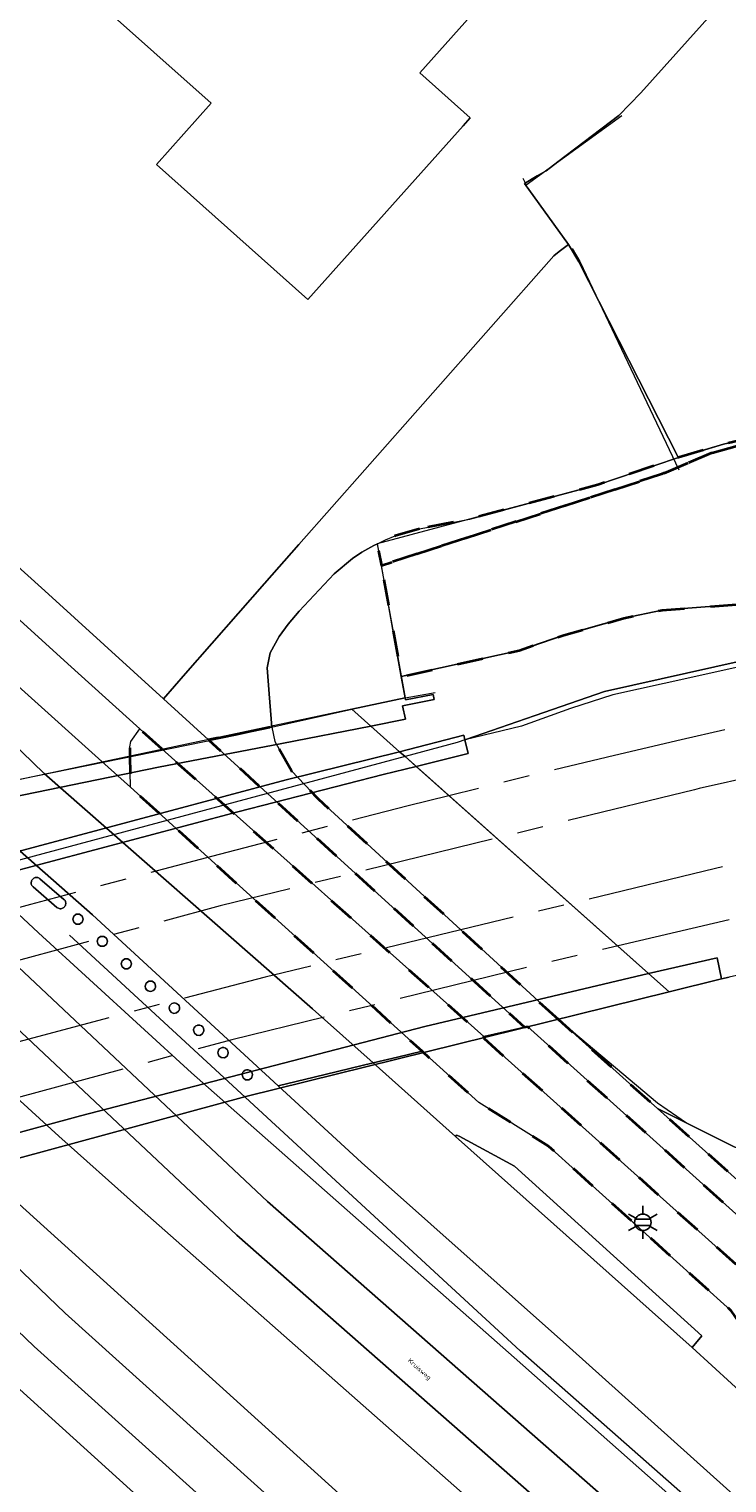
# Model space of a CAD drawing. Extents: x 105780 to 185197, y 477999 to 525027.
# Tile 161 of 256: x 108880 to 108934, y 478803 to 478915. Entities that reach past the tile are written whole.
import ezdxf
from ezdxf.enums import TextEntityAlignment as Align

# ---------------------------------------------------------------- set-up
doc = ezdxf.new("R2010")
doc.units = 0
doc.linetypes.add('AM-AS', pattern=[16, 10, -2, 2, -2])
doc.linetypes.add('XX-HIDDEN', pattern=[4, 2, -2])
for name, color, linetype, lineweight in [('B-GV-GR-GRAS_GAZON-G', 252, 'Continuous', 13), ('B-GV-GR-MATERIAALGRENS-G', 252, 'XX-HIDDEN', 35), ('B-RO-IE-MEUBILAIR_WEGMEUBILAIR-S', 252, 'Continuous', 25), ('B-RO-IE-TERREINAFSCHEIDING_KUNSTMATIG_HEKWERK-G', 252, 'IE-TERREINAFSCHEIDING-KUNSTMATIG', 18), ('B-RO-IE-TERREINAFSCHEIDING_KUNSTMATIG_SCHUTTING-G', 252, 'IE-TERREINAFSCHEIDING-KUNSTMATIG-DICHT', 18), ('B-WE-AM-AS_SPOOR-G', 252, 'AM-AS', 18), ('B-WE-KW-KUNSTWERK-GV', 170, 'Continuous', 18), ('B-XX-KG-KADASTRAAL_BEBOUWING-G', 252, 'Continuous', 20), ('B1-WE-GW-TALUD_KRUIN-G', 252, 'Continuous', 25), ('B1-WE-KW-KUNSTWERK_GELUIDSWERING_SCHERM-G', 170, 'Continuous', 18), ('B1-WE-KW-KUNSTWERK_PIJLER-GV', 252, 'Continuous', 18), ('B1-WE-OG-TERREIN_ERF-GV', 252, 'Continuous', 18), ('B1-WE-OG-TOPOGRAFIE-T18', 10, 'Continuous', 18), ('B1-WE-OG-WEG-GV', 7, 'Continuous', 18), ('B1-WE-VH-ONVERHARD-GV', 252, 'Continuous', 18), ('B1-WE-VH-VERHARDING_ASFALT-GV', 252, 'Continuous', 18), ('B1-WE-VH-VERHARDING_BETONSTRAATSTEEN-GV', 252, 'Continuous', 18), ('B1-WE-VH-VERHARDING_GESLOTEN-GV', 252, 'Continuous', 18), ('B1-WE-VH-VERHARDING_HALFVERHARDING-GV', 252, 'Continuous', 18), ('B1-WE-VH-VERHARDING_OPEN-GV', 252, 'Continuous', 18), ('B1-WE-VH-VERHARDING_TEGEL-GV', 252, 'Continuous', 18)]:
    doc.layers.add(name, color=color, linetype=linetype, lineweight=lineweight)
doc.styles.add('NLCS-ISO', font='NLCS-ISO.ttf')
doc.styles.add('NLCS-ISO-M200-T18', font='NLCS-ISO.ttf', dxfattribs={"height": 0.36})
doc.linetypes.add('IE-TERREINAFSCHEIDING-KUNSTMATIG', pattern='A,4,[82,NLCS.SHX,S=0.75,R=90,X=0,Y=0],4,-2', length=10)
doc.linetypes.add('IE-TERREINAFSCHEIDING-KUNSTMATIG-DICHT', pattern='A,8,-1,[82,NLCS.SHX,S=0.75,R=90,X=0,Y=0],-1', length=10)

# ---------------------------------------------------------------- blocks, each defined once
blk = doc.blocks.new('B-SIE-WEG_LICHTMAST-SO')
at = {"ltscale": 0.1}
for p, q in [((0, 1.27), (0, 2.53)), ((-1.1, 0.63), (-2.19, 1.27)), ((1.1, 0.63), (2.19, 1.27)), ((-1.1, -0.63), (-2.19, -1.27)), ((0, -1.27), (0, -2.53)), ((1.1, -0.63), (2.19, -1.27))]:
    blk.add_line(p, q, dxfattribs=at)
at = {"flags": 128}
for points in [[(-1.16, 0.5), (1.16, 0.5)], [(-1.16, -0.5), (1.16, -0.5)]]:
    blk.add_lwpolyline(points, dxfattribs=at)
at = {"ltscale": 0.1}
blk.add_circle((0, 0), 1.27, dxfattribs=at)
at = {"style": 'NLCS-ISO'}
blk.add_attdef('TYPE', text='', height=1.8, dxfattribs=at).set_placement((0, 2.53), align=Align.BOTTOM_CENTER)

msp = doc.modelspace()

# ---------------------------------------------------------------- linework, layer by layer
at = {"layer": 'B-GV-GR-GRAS_GAZON-G', "flags": 128}
for points in [[(108933.827, 478842.371), (108933.241, 478842.226), (108929.218, 478841.23), (108927.644, 478842.634), (108909.779, 478858.561), (108908.932, 478859.316), (108908.512, 478859.691), (108906.311, 478861.653), (108904.833, 478862.971), (108908.935, 478863.841), (108908.646, 478865.459), (108907.119, 478874.005), (108906.806, 478875.671), (108906.529, 478875.538), (108905.61, 478875.024), (108904.901, 478874.548), (108903.492, 478873.353), (108900.809, 478870.486), (108899.951, 478869.506), (108899.258, 478868.547), (108898.575, 478867.286), (108898.342, 478866.131), (108898.496, 478864.137), (108898.692, 478861.587), (108898.921, 478860.464), (108900.209, 478858.212), (108902.259, 478856.06), (108920.745, 478839.072), (108926.185, 478834.193), (108928.331, 478832.267), (108934.227, 478829.325)], [(108936.599, 478871.177), (108928.7, 478870.568), (108925.747, 478869.953), (108921.14, 478868.64), (108917.705, 478867.482), (108908.646, 478865.459), (108908.935, 478863.841), (108908.964, 478863.689), (108911.099, 478864.094), (108911.165, 478863.711), (108908.746, 478863.228), (108908.961, 478862.191), (108906.311, 478861.653), (108908.512, 478859.691), (108913.446, 478860.952), (108913.529, 478860.597), (108924.26, 478864.313), (108964.689, 478873.355)]]:
    msp.add_lwpolyline(points, dxfattribs=at)
at = {"layer": 'B-GV-GR-MATERIAALGRENS-G', "flags": 128}
for points in [[(108910.049, 478876.833), (108908.181, 478876.273), (108907.436, 478875.976), (108906.822, 478875.679), (108906.806, 478875.671), (108907.119, 478874.005), (108928.649, 478881.015), (108932.446, 478882.641), (108940.12, 478884.822), (108986.783, 478892.775), (109029.809, 478899.84), (109053.946, 478903.425), (109087.131, 478907.602), (109112.803, 478911.431), (109129.455, 478913.246), (109131.426, 478913.009), (109131.301, 478913.636), (109125.262, 478913.769), (109048.884, 478903.456), (108993.752, 478894.642), (108959.808, 478888.962), (108950.177, 478887.154), (108933.391, 478883.331), (108929.932, 478882.291), (108929.782, 478882.246), (108923.746, 478880.209), (108913.901, 478877.574), (108913.897, 478877.573)], [(109134.269, 478898.626), (109131.426, 478913.009), (109129.455, 478913.246), (109112.803, 478911.431), (109087.131, 478907.602), (109053.946, 478903.425), (109029.809, 478899.84), (108986.783, 478892.775), (108940.12, 478884.822), (108932.446, 478882.641), (108928.649, 478881.015), (108907.119, 478874.005), (108908.646, 478865.459), (108917.705, 478867.482), (108921.14, 478868.64), (108925.747, 478869.953), (108928.7, 478870.568), (108936.599, 478871.177), (108957.57, 478874.925), (108980.755, 478879.735), (108998.925, 478882.499), (109004.887, 478883.174), (109007.274, 478883.592), (109007.791, 478883.736), (109008.043, 478883.864), (109008.227, 478884.014), (109008.377, 478884.24), (109008.65, 478884.589), (109008.872, 478884.706), (109009.351, 478884.811), (109011.236, 478885.17), (109012.067, 478885.336), (109012.555, 478885.352), (109012.905, 478885.354), (109013.506, 478884.901), (109014.039, 478884.584), (109015.348, 478884.841), (109015.988, 478885.046), (109063.273, 478892.101), (109100.134, 478897.078), (109126.731, 478900.421), (109131.998, 478900.871), (109132.832, 478900.429)], [(108920.745, 478839.072), (108902.259, 478856.06), (108900.209, 478858.212), (108898.921, 478860.464), (108898.692, 478861.587), (108893.842, 478860.597), (108918.115, 478838.517), (108918.332, 478838.568), (108934.358, 478824.159), (108935.696, 478825.661), (108928.331, 478832.267), (108926.185, 478834.193)]]:
    msp.add_lwpolyline(points, close=True, dxfattribs=at)
for points in [[(108890.265, 478859.875), (108888.545, 478861.438), (108887.871, 478860.467), (108887.779, 478860.056), (108887.79, 478859.375), (108887.828, 478856.964), (108910.248, 478836.665), (108914.599, 478832.726), (108919.954, 478829.376), (108933.946, 478816.772), (108934.554, 478815.873), (108936.539, 478812.936), (108941.091, 478808.845), (108947.59, 478802.995), (108954.245, 478797.005), (108956.413, 478795.051), (108958.121, 478793.511), (108961.413, 478790.544), (108980.467, 478773.435)], [(108987.959, 478770.886), (108988.833, 478770.108), (108989.364, 478770.581), (108987.012, 478772.711), (108985.143, 478774.403), (108964.58, 478793.025), (108961.524, 478795.793), (108960.997, 478796.27), (108959.035, 478798.04), (108957.006, 478799.87), (108943.813, 478811.773), (108938.024, 478816.996), (108936.967, 478817.945), (108914.879, 478837.76), (108914.999, 478837.788), (108890.265, 478859.875)]]:
    msp.add_lwpolyline(points, dxfattribs=at)
at = {"layer": 'B-RO-IE-TERREINAFSCHEIDING_KUNSTMATIG_HEKWERK-G', "flags": 128}
for points in [[(109134.269, 478898.626), (109131.301, 478913.636), (109125.262, 478913.769), (109048.884, 478903.456), (108993.752, 478894.642), (108959.808, 478888.962), (108950.177, 478887.154), (108933.391, 478883.331), (108929.782, 478882.246), (108923.746, 478880.209), (108906.805, 478875.675), (108908.935, 478863.841)], [(108917.98, 478903.78), (108918.24, 478903.25), (108925.6, 478908.6)], [(108921.78, 478898.38), (108922.37, 478897.37), (108929.959, 478881.362)], [(108920.745, 478839.072), (108928.322, 478832.708), (108930.552, 478831.159), (108934.227, 478829.325), (108936.804, 478828.511), (108940.272, 478828.456), (108944.738, 478828.943), (108952.187, 478830.219), (109000.66, 478840.393), (109023.173, 478844.495), (109042.948, 478847.812)], [(109123.855, 478628.282), (109077.5, 478670.35), (109018.48, 478723.73), (108957.15, 478778.96), (108917.78, 478813.64), (108883.15, 478845.6)]]:
    msp.add_lwpolyline(points, dxfattribs=at)
at = {"layer": 'B-RO-IE-TERREINAFSCHEIDING_KUNSTMATIG_SCHUTTING-G', "flags": 128}
for points in [[(108904.833, 478862.971), (108908.935, 478863.841)], [(108908.746, 478863.228), (108911.165, 478863.711), (108911.099, 478864.094)], [(108908.935, 478863.841), (108911.237, 478864.243)], [(108896.028, 478860.99), (108904.833, 478862.971)], [(108908.961, 478862.191), (108906.311, 478861.653)], [(108906.311, 478861.653), (108899.461, 478860.316), (108889.988, 478858.512), (108879.64, 478856.365), (108856.477, 478851.568), (108839.789, 478847.967), (108824.284, 478844.531), (108819, 478843.342)], [(108827.778, 478846.564), (108866.5, 478854.96), (108896.028, 478860.99)], [(108909.779, 478858.561), (108913.775, 478859.54)], [(108826.698, 478836.149), (108838.442, 478839.384), (108851.328, 478842.911), (108865.412, 478846.799), (108877.758, 478850.212), (108896.083, 478855.06), (108907.266, 478857.931), (108909.779, 478858.561)], [(108927.644, 478842.634), (108932.928, 478843.84)], [(108927.644, 478842.634), (108910.451, 478838.565), (108884.004, 478831.704), (108865.038, 478826.561), (108849.186, 478822.257), (108843.325, 478820.612)], [(108933.241, 478842.226), (108929.218, 478841.23)], [(108844.922, 478819.12), (108896.699, 478833.181), (108929.218, 478841.23)]]:
    msp.add_lwpolyline(points, dxfattribs=at)
at = {"layer": 'B-WE-AM-AS_SPOOR-G', "flags": 128}
for points in [[(109138.655, 478894.828), (109126.273, 478893.445), (109094.049, 478889.493), (109076.004, 478887.12), (109057.978, 478884.61), (109039.977, 478881.933), (109024.57, 478879.483), (109006.033, 478876.314), (108995.205, 478874.344), (108973.595, 478870.15), (108962.816, 478867.925), (108941.312, 478863.223), (108930.146, 478860.597)], [(109142.246, 478891.205), (109126.711, 478889.47), (109110.616, 478887.54), (109081.614, 478883.835), (109063.618, 478881.372), (109048.21, 478879.136), (109032.823, 478876.765), (109017.46, 478874.241), (108995.918, 478870.409), (108985.144, 478868.361), (108974.386, 478866.229), (108952.923, 478861.712), (108931.532, 478856.859), (108931.168, 478856.772)], [(109154.503, 478885.473), (109116.264, 478881.154), (109080.393, 478876.603), (109042.716, 478871.302), (109004.46, 478865.194), (108977.051, 478860.081), (108950.219, 478854.626), (108932.793, 478850.709)], [(108930.146, 478860.597), (108925.015, 478859.391), (108919.884, 478858.184), (108916.095, 478857.246), (108912.307, 478856.307), (108909.184, 478855.534), (108894.656, 478851.799), (108880.16, 478847.945), (108841.689, 478837.385)], [(108931.17, 478856.772), (108894.729, 478847.839), (108871.39, 478841.536), (108849.306, 478835.468), (108819.52, 478827.116)], [(108932.793, 478850.709), (108898.179, 478842.368), (108887.776, 478839.66), (108876.844, 478836.745), (108869.655, 478834.643), (108826.469, 478822.82), (108821.156, 478821.335)], [(108933.846, 478846.776), (108919.633, 478843.43), (108895.62, 478837.556), (108852.897, 478826.008), (108845.421, 478823.892)]]:
    msp.add_lwpolyline(points, dxfattribs=at)
at = {"layer": 'B-WE-KW-KUNSTWERK-GV', "flags": 128}
msp.add_lwpolyline([(108904.833, 478862.971), (108817.765, 478844.496), (108818.171, 478844.117), (108825.33, 478837.427), (108825.796, 478836.992), (108844.922, 478819.12), (108896.699, 478833.181), (108929.218, 478841.23), (108927.644, 478842.634), (108908.932, 478859.316), (108908.512, 478859.691), (108906.311, 478861.653)], close=True, dxfattribs=at)
at = {"layer": 'B-XX-KG-KADASTRAAL_BEBOUWING-G', "flags": 128}
msp.add_lwpolyline([(108867.3, 478931.858), (108847.301, 478909.441), (108847.188, 478909.314), (108852.277, 478904.774), (108859.362, 478898.452), (108860.039, 478897.848), (108865.884, 478892.634), (108876.255, 478904.259), (108870.542, 478909.357), (108873.772, 478912.978), (108881.046, 478921.13), (108894.047, 478909.53), (108889.84, 478904.814), (108901.468, 478894.439), (108913.395, 478907.807), (108913.935, 478908.413), (108910.066, 478911.866), (108923.896, 478927.367)], dxfattribs=at)
at = {"layer": 'B1-WE-GW-TALUD_KRUIN-G', "flags": 128}
msp.add_lwpolyline([(108908.646, 478865.459), (108917.705, 478867.482), (108921.14, 478868.64), (108925.747, 478869.953), (108928.7, 478870.568), (108936.599, 478871.177)], dxfattribs=at)
at = {"layer": 'B1-WE-KW-KUNSTWERK_GELUIDSWERING_SCHERM-G', "flags": 128}
for points in [[(109010.682, 478882.016), (108985.315, 478877.835), (108964.689, 478873.355), (108924.26, 478864.313), (108912.935, 478860.391), (108908.932, 478859.316)], [(109162.886, 478877.966), (109157.38, 478877.371), (109152.127, 478876.232), (109136.997, 478874.731), (109025.231, 478860.24), (108949.551, 478845.926), (108933.827, 478842.371), (108929.218, 478841.23)], [(108908.932, 478859.316), (108828.553, 478837.732)], [(108929.218, 478841.23), (108896.699, 478833.181), (108844.922, 478819.12)]]:
    msp.add_lwpolyline(points, dxfattribs=at)
at = {"layer": 'B1-WE-KW-KUNSTWERK_PIJLER-GV', "flags": 128}
for points in [[(108880.31, 478849.88), (108880.271, 478849.828), (108880.241, 478849.77), (108880.221, 478849.708), (108880.21, 478849.644), (108880.21, 478849.579), (108880.22, 478849.516), (108880.239, 478849.455), (108880.268, 478849.398), (108880.305, 478849.346), (108880.35, 478849.3), (108882.19, 478847.72), (108882.242, 478847.682), (108882.3, 478847.653), (108882.361, 478847.633), (108882.425, 478847.624), (108882.489, 478847.624), (108882.553, 478847.635), (108882.615, 478847.655), (108882.672, 478847.685), (108882.724, 478847.724), (108882.77, 478847.77), (108882.807, 478847.822), (108882.836, 478847.88), (108882.856, 478847.941), (108882.866, 478848.004), (108882.866, 478848.068), (108882.857, 478848.13), (108882.838, 478848.189), (108882.81, 478848.245), (108882.774, 478848.296), (108882.73, 478848.34), (108880.88, 478849.93), (108880.83, 478849.967), (108880.774, 478849.995), (108880.714, 478850.014), (108880.652, 478850.024), (108880.59, 478850.023), (108880.526, 478850.013), (108880.465, 478849.993), (108880.408, 478849.963), (108880.356, 478849.925)], [(108883.402, 478846.826), (108883.478, 478846.591), (108883.678, 478846.446), (108883.926, 478846.446), (108884.126, 478846.591), (108884.202, 478846.826), (108884.126, 478847.061), (108883.926, 478847.206), (108883.678, 478847.206), (108883.478, 478847.061)], [(108885.271, 478845.117), (108885.347, 478844.882), (108885.547, 478844.737), (108885.795, 478844.737), (108885.995, 478844.882), (108886.071, 478845.117), (108885.995, 478845.352), (108885.795, 478845.497), (108885.547, 478845.497), (108885.347, 478845.352)], [(108887.121, 478843.38), (108887.197, 478843.145), (108887.397, 478843), (108887.645, 478843), (108887.845, 478843.145), (108887.921, 478843.38), (108887.845, 478843.615), (108887.645, 478843.76), (108887.397, 478843.76), (108887.197, 478843.615)], [(108888.973, 478841.67), (108889, 478841.525), (108889.078, 478841.4), (108889.196, 478841.311), (108889.339, 478841.271), (108889.485, 478841.286), (108889.579, 478841.327), (108889.66, 478841.391), (108889.721, 478841.473), (108889.76, 478841.568), (108889.773, 478841.67), (108889.697, 478841.904), (108889.498, 478842.05), (108889.252, 478842.051), (108889.052, 478841.908)], [(108890.812, 478839.979), (108890.86, 478839.788), (108890.994, 478839.644), (108891.18, 478839.58), (108891.374, 478839.613), (108891.529, 478839.735), (108891.558, 478839.779), (108891.581, 478839.826), (108891.598, 478839.875), (108891.609, 478839.927), (108891.612, 478839.979), (108891.609, 478840.03), (108891.603, 478840.064), (108891.573, 478840.152), (108891.523, 478840.23), (108891.457, 478840.295), (108891.378, 478840.343), (108891.29, 478840.371), (108891.201, 478840.379), (108891.112, 478840.366), (108891.028, 478840.334), (108890.953, 478840.284), (108890.892, 478840.219), (108890.864, 478840.176), (108890.841, 478840.13), (108890.825, 478840.081), (108890.815, 478840.03)], [(108892.681, 478838.278), (108892.75, 478838.053), (108892.934, 478837.906), (108893.168, 478837.888), (108893.372, 478838.004), (108893.479, 478838.24), (108893.481, 478838.278), (108893.457, 478838.413), (108893.389, 478838.533), (108893.285, 478838.622), (108893.156, 478838.671), (108892.991, 478838.668), (108892.951, 478838.656), (108892.862, 478838.613), (108892.787, 478838.549), (108892.729, 478838.468), (108892.693, 478838.376)], [(108894.555, 478836.551), (108894.627, 478836.322), (108894.816, 478836.176), (108895.056, 478836.164), (108895.259, 478836.291), (108895.353, 478836.512), (108895.355, 478836.551), (108895.33, 478836.689), (108895.259, 478836.811), (108895.151, 478836.9), (108895.018, 478836.946), (108894.877, 478836.943), (108894.774, 478836.908), (108894.684, 478836.845), (108894.614, 478836.76), (108894.57, 478836.66)], [(108896.419, 478834.846), (108896.492, 478834.615), (108896.685, 478834.469), (108896.927, 478834.461), (108897.13, 478834.594), (108897.219, 478834.846), (108897.195, 478834.982), (108897.127, 478835.102), (108897.021, 478835.191), (108896.892, 478835.239), (108896.754, 478835.241), (108896.647, 478835.207), (108896.553, 478835.145), (108896.481, 478835.059), (108896.435, 478834.957)]]:
    msp.add_lwpolyline(points, close=True, dxfattribs=at)
at = {"layer": 'B1-WE-OG-TERREIN_ERF-GV', "flags": 128}
for points in [[(108831.731, 478918.13), (108837.678, 478910.024), (108841.69, 478907.44), (108842.605, 478906.701), (108856.642, 478894.088), (108861.591, 478889.681), (108862.52, 478888.854), (108870.591, 478881.667), (108881.266, 478872.055), (108890.369, 478863.761), (108892.07, 478865.7), (108898.131, 478872.608), (108900.778, 478875.625), (108905.836, 478881.36), (108920.373, 478897.802), (108920.78, 478898.133), (108921.503, 478898.672), (108918.104, 478903.373), (108919.096, 478903.952), (108919.777, 478904.35), (108920.684, 478905.032), (108925.358, 478908.597), (108927.051, 478910.345), (108951.042, 478937.113)], [(108951.042, 478937.113), (108927.051, 478910.345), (108925.358, 478908.597), (108920.684, 478905.032), (108919.777, 478904.35), (108919.096, 478903.952), (108918.104, 478903.373), (108921.503, 478898.672), (108922.29, 478897.352), (108929.932, 478882.291), (108933.391, 478883.331), (108950.177, 478887.154), (108959.808, 478888.962), (108993.752, 478894.642), (109048.884, 478903.456), (109125.262, 478913.769)], [(108923.896, 478927.367), (108910.066, 478911.866), (108913.935, 478908.413), (108913.395, 478907.807), (108901.468, 478894.439), (108889.84, 478904.814), (108894.047, 478909.53), (108881.046, 478921.13), (108873.772, 478912.978), (108870.542, 478909.357), (108876.255, 478904.259), (108865.884, 478892.634), (108860.039, 478897.848), (108859.362, 478898.452), (108852.277, 478904.774), (108847.188, 478909.314), (108847.301, 478909.441), (108867.3, 478931.858)], [(109083.447, 478853.187), (109031.524, 478845.673), (108999.578, 478839.819), (108968.046, 478834.064), (108956.614, 478831.51), (108937.616, 478827.816), (108934.227, 478829.325), (108928.331, 478832.267), (108935.696, 478825.661), (108993.266, 478774.021), (108993.805, 478774.431), (108994.582, 478775.006)]]:
    msp.add_lwpolyline(points, dxfattribs=at)
msp.add_lwpolyline([(108892.07, 478865.7), (108890.369, 478863.761), (108893.842, 478860.597), (108898.692, 478861.587), (108898.496, 478864.137), (108898.342, 478866.131), (108898.575, 478867.286), (108899.258, 478868.547), (108899.951, 478869.506), (108900.809, 478870.486), (108903.492, 478873.353), (108904.901, 478874.548), (108905.61, 478875.024), (108906.529, 478875.538), (108906.806, 478875.671), (108906.822, 478875.679), (108907.436, 478875.976), (108908.181, 478876.273), (108910.049, 478876.833), (108913.897, 478877.573), (108913.901, 478877.574), (108923.746, 478880.209), (108929.782, 478882.246), (108929.932, 478882.291), (108922.29, 478897.352), (108921.503, 478898.672), (108920.78, 478898.133), (108920.373, 478897.802), (108905.836, 478881.36), (108900.778, 478875.625), (108898.131, 478872.608)], close=True, dxfattribs=at)
at = {"layer": 'B1-WE-OG-WEG-GV', "flags": 128}
for points in [[(109029.814, 478716.506), (109000, 478743.267), (108997.499, 478745.522), (108955.598, 478783.304), (108954.78, 478782.35), (108951.39, 478785.41), (108952.215, 478786.345), (108921.564, 478813.892), (108905.594, 478828.127), (108899.174, 478833.999), (108884.917, 478847.146), (108874.219, 478856.56), (108868.466, 478861.934), (108860.011, 478869.64), (108851.953, 478877.645), (108847.57, 478882.301), (108839.176, 478891.82), (108835.038, 478896.831), (108830.534, 478902.388), (108826.179, 478908.041), (108822.366, 478913.274), (108818.649, 478918.797)], [(108816.05, 478890.086), (108817.876, 478887.745), (108819.723, 478885.421), (108821.592, 478883.115), (108823.482, 478880.825), (108828.902, 478874.487), (108834.484, 478868.29), (108840.223, 478862.239), (108846.117, 478856.338), (108852.16, 478850.591), (108852.01, 478850.43), (108851.82, 478850.28), (108854.855, 478847.402), (108856.376, 478845.971), (108857.226, 478845.172), (108857.902, 478844.536), (108860.96, 478841.682), (108861.642, 478841.05), (108862.496, 478840.26), (108864.03, 478838.84), (108867.11, 478836.01), (108878.75, 478825.41), (108920.584, 478787.495)], [(108873.74, 478852.32), (108880.78, 478845.76), (108892.52, 478835.02), (108917.31, 478813.13), (108932.029, 478800.101)], [(108913.56, 478802.52), (108888.3, 478824.81), (108882.333, 478830.15), (108879.372, 478832.845)], [(108987.587, 478712.526), (108937.025, 478758.413), (108913.509, 478779.701), (108876.028, 478813.632), (108871.298, 478808.964), (108869.017, 478811.344), (108867.032, 478809.136), (108876.01, 478800.188), (108873.809, 478797.863), (108881.068, 478791.029), (108904.098, 478770.444), (108927.076, 478749.802), (108950.003, 478729.102), (108972.877, 478708.345)]]:
    msp.add_lwpolyline(points, dxfattribs=at)
for points in [[(108882.807, 478847.822), (108882.77, 478847.77), (108882.724, 478847.724), (108882.672, 478847.685), (108882.615, 478847.655), (108882.553, 478847.635), (108882.489, 478847.624), (108882.425, 478847.624), (108882.361, 478847.633), (108882.3, 478847.653), (108882.242, 478847.682), (108882.19, 478847.72), (108880.35, 478849.3), (108880.305, 478849.346), (108880.268, 478849.398), (108880.239, 478849.455), (108880.22, 478849.516), (108880.21, 478849.579), (108880.21, 478849.644), (108880.221, 478849.708), (108880.241, 478849.77), (108880.271, 478849.828), (108880.31, 478849.88), (108880.356, 478849.925), (108880.408, 478849.963), (108880.465, 478849.993), (108880.526, 478850.013), (108880.59, 478850.023), (108880.652, 478850.024), (108880.714, 478850.014), (108880.774, 478849.995), (108880.83, 478849.967), (108880.88, 478849.93), (108882.73, 478848.34), (108882.774, 478848.296), (108882.81, 478848.245), (108882.838, 478848.189), (108882.857, 478848.13), (108882.866, 478848.068), (108882.866, 478848.004), (108882.856, 478847.941), (108882.836, 478847.88)], [(108884.126, 478846.591), (108883.926, 478846.446), (108883.678, 478846.446), (108883.478, 478846.591), (108883.402, 478846.826), (108883.478, 478847.061), (108883.678, 478847.206), (108883.926, 478847.206), (108884.126, 478847.061), (108884.202, 478846.826)], [(108885.995, 478844.882), (108885.795, 478844.737), (108885.547, 478844.737), (108885.347, 478844.882), (108885.271, 478845.117), (108885.347, 478845.352), (108885.547, 478845.497), (108885.795, 478845.497), (108885.995, 478845.352), (108886.071, 478845.117)], [(108887.845, 478843.145), (108887.645, 478843), (108887.397, 478843), (108887.197, 478843.145), (108887.121, 478843.38), (108887.197, 478843.615), (108887.397, 478843.76), (108887.645, 478843.76), (108887.845, 478843.615), (108887.921, 478843.38)], [(108889.76, 478841.568), (108889.721, 478841.473), (108889.66, 478841.391), (108889.579, 478841.327), (108889.485, 478841.286), (108889.339, 478841.271), (108889.196, 478841.311), (108889.078, 478841.4), (108889, 478841.525), (108888.973, 478841.67), (108889.052, 478841.908), (108889.252, 478842.051), (108889.498, 478842.05), (108889.697, 478841.904), (108889.773, 478841.67)], [(108891.598, 478839.875), (108891.581, 478839.826), (108891.558, 478839.779), (108891.529, 478839.735), (108891.374, 478839.613), (108891.18, 478839.58), (108890.994, 478839.644), (108890.86, 478839.788), (108890.812, 478839.979), (108890.815, 478840.03), (108890.825, 478840.081), (108890.841, 478840.13), (108890.864, 478840.176), (108890.892, 478840.219), (108890.953, 478840.284), (108891.028, 478840.334), (108891.112, 478840.366), (108891.201, 478840.379), (108891.29, 478840.371), (108891.378, 478840.343), (108891.457, 478840.295), (108891.523, 478840.23), (108891.573, 478840.152), (108891.603, 478840.064), (108891.609, 478840.03), (108891.612, 478839.979), (108891.609, 478839.927)], [(108893.372, 478838.004), (108893.168, 478837.888), (108892.934, 478837.906), (108892.75, 478838.053), (108892.681, 478838.278), (108892.693, 478838.376), (108892.729, 478838.468), (108892.787, 478838.549), (108892.862, 478838.613), (108892.951, 478838.656), (108892.991, 478838.668), (108893.156, 478838.671), (108893.285, 478838.622), (108893.389, 478838.533), (108893.457, 478838.413), (108893.481, 478838.278), (108893.479, 478838.24)], [(108895.259, 478836.291), (108895.056, 478836.164), (108894.816, 478836.176), (108894.627, 478836.322), (108894.555, 478836.551), (108894.57, 478836.66), (108894.614, 478836.76), (108894.684, 478836.845), (108894.774, 478836.908), (108894.877, 478836.943), (108895.018, 478836.946), (108895.151, 478836.9), (108895.259, 478836.811), (108895.33, 478836.689), (108895.355, 478836.551), (108895.353, 478836.512)], [(108897.13, 478834.594), (108896.927, 478834.461), (108896.685, 478834.469), (108896.492, 478834.615), (108896.419, 478834.846), (108896.435, 478834.957), (108896.481, 478835.059), (108896.553, 478835.145), (108896.647, 478835.207), (108896.754, 478835.241), (108896.892, 478835.239), (108897.021, 478835.191), (108897.127, 478835.102), (108897.195, 478834.982), (108897.219, 478834.846)]]:
    msp.add_lwpolyline(points, close=True, dxfattribs=at)
at = {"layer": 'B1-WE-VH-ONVERHARD-GV', "flags": 128}
msp.add_lwpolyline([(108825.33, 478837.427), (108839.967, 478841.401), (108866.241, 478848.569), (108899.8, 478857.522), (108908.512, 478859.691), (108906.311, 478861.653), (108899.461, 478860.316), (108889.988, 478858.512), (108879.64, 478856.365), (108856.477, 478851.568), (108839.789, 478847.967), (108824.284, 478844.531), (108819, 478843.342)], close=True, dxfattribs=at)
at = {"layer": 'B1-WE-VH-VERHARDING_ASFALT-GV', "flags": 128}
for points in [[(108866.83, 478871.618), (108863.263, 478874.897), (108859.394, 478878.633), (108856.243, 478881.817), (108851.953, 478877.645), (108860.011, 478869.64), (108868.466, 478861.934), (108874.219, 478856.56), (108884.917, 478847.146), (108899.174, 478833.999), (108901.942, 478834.672), (108906.478, 478835.766), (108901.819, 478839.926), (108881.197, 478858.011), (108876.071, 478862.973)], [(108932.029, 478800.101), (108917.31, 478813.13), (108892.52, 478835.02), (108880.78, 478845.76), (108873.74, 478852.32), (108870.773, 478855.113), (108869.309, 478856.514), (108868.477, 478857.31), (108867.829, 478857.93), (108864.91, 478860.773), (108864.312, 478861.366), (108863.948, 478861.726), (108863.462, 478862.208), (108862.015, 478863.641), (108859.145, 478866.534), (108856.816, 478864.275), (108858.299, 478862.812), (108898.359, 478825.118), (108929.723, 478797.56)], [(108929.723, 478797.56), (108898.359, 478825.118), (108858.299, 478862.812), (108856.816, 478864.275), (108854.303, 478861.839), (108855.87, 478860.292), (108896.005, 478822.528), (108927.37, 478794.968)], [(108927.37, 478794.968), (108896.005, 478822.528), (108855.87, 478860.292), (108854.303, 478861.839), (108851.79, 478859.402), (108853.442, 478857.771), (108858.91, 478852), (108864.698, 478846.465), (108867.613, 478843.723), (108869.24, 478842.193), (108870.531, 478840.979), (108872.888, 478838.798), (108874.055, 478837.719), (108876.41, 478835.54), (108877.725, 478834.343), (108879.372, 478832.845), (108882.333, 478830.15), (108888.3, 478824.81), (108913.56, 478802.52), (108925.057, 478792.422)], [(108852.01, 478850.43), (108851.044, 478851.329), (108850.081, 478852.233), (108849.122, 478853.14), (108848.167, 478854.051), (108847.215, 478854.966), (108845.027, 478852.845), (108882.811, 478816.545), (108918.083, 478784.74), (108920.584, 478787.495), (108878.75, 478825.41), (108867.11, 478836.01), (108864.03, 478838.84), (108862.496, 478840.26), (108861.642, 478841.05), (108860.96, 478841.682), (108857.902, 478844.536), (108857.226, 478845.172), (108856.376, 478845.971), (108854.855, 478847.402), (108851.82, 478850.28)], [(108845.027, 478852.845), (108842.513, 478850.407), (108880.426, 478813.983), (108915.73, 478782.148), (108918.083, 478784.74), (108882.811, 478816.545)], [(108901.942, 478834.672), (108899.174, 478833.999), (108905.594, 478828.127), (108921.564, 478813.892), (108952.215, 478786.345), (108952.27, 478786.296), (108955.393, 478783.489), (108955.598, 478783.304), (108997.499, 478745.522), (109001.586, 478750.073), (108999.187, 478752.231), (108995.4, 478755.637), (108982.224, 478767.491), (108978.757, 478770.61), (108950.753, 478795.804), (108934.006, 478811.128), (108930.987, 478813.89), (108912.798, 478830.121), (108906.478, 478835.766)]]:
    msp.add_lwpolyline(points, close=True, dxfattribs=at)
for points in [[(108915.73, 478782.148), (108880.426, 478813.983), (108842.513, 478850.407)], [(108876.028, 478813.632), (108913.509, 478779.701)]]:
    msp.add_lwpolyline(points, dxfattribs=at)
at = {"layer": 'B1-WE-VH-VERHARDING_BETONSTRAATSTEEN-GV', "flags": 128}
msp.add_lwpolyline([(108883.035, 478866.447), (108878.768, 478870.326), (108878.361, 478869.919), (108877.404, 478869.646), (108876.576, 478869.573), (108874.915, 478869.578), (108874.032, 478869.79), (108873.255, 478870.052), (108885.646, 478858.935), (108887.828, 478856.964), (108887.79, 478859.375), (108887.779, 478860.056), (108887.871, 478860.467), (108888.545, 478861.438)], close=True, dxfattribs=at)
at = {"layer": 'B1-WE-VH-VERHARDING_GESLOTEN-GV', "flags": 128}
msp.add_lwpolyline([(108933.241, 478842.226), (108932.928, 478843.84), (108927.644, 478842.634), (108929.218, 478841.23)], close=True, dxfattribs=at)
at = {"layer": 'B1-WE-VH-VERHARDING_HALFVERHARDING-GV', "flags": 128}
msp.add_lwpolyline([(108937.824, 478866.926), (108930.807, 478865.365), (108924.895, 478864.068), (108921.655, 478863.021), (108917.893, 478861.661), (108913.529, 478860.597), (108913.775, 478859.54), (108909.779, 478858.561), (108927.644, 478842.634), (108932.928, 478843.84), (108933.241, 478842.226), (108933.827, 478842.371)], dxfattribs=at)
msp.add_lwpolyline([(108843.325, 478820.612), (108849.186, 478822.257), (108865.038, 478826.561), (108884.004, 478831.704), (108910.451, 478838.565), (108927.644, 478842.634), (108909.779, 478858.561), (108907.266, 478857.931), (108896.083, 478855.06), (108877.758, 478850.212), (108865.412, 478846.799), (108851.328, 478842.911), (108838.442, 478839.384), (108826.698, 478836.149)], close=True, dxfattribs=at)
at = {"layer": 'B1-WE-VH-VERHARDING_OPEN-GV', "flags": 128}
for points in [[(108906.311, 478861.653), (108908.961, 478862.191), (108908.746, 478863.228), (108911.165, 478863.711), (108911.099, 478864.094), (108908.964, 478863.689), (108908.935, 478863.841), (108904.833, 478862.971)], [(108906.311, 478861.653), (108904.833, 478862.971), (108817.765, 478844.496), (108819, 478843.342), (108824.284, 478844.531), (108839.789, 478847.967), (108856.477, 478851.568), (108879.64, 478856.365), (108889.988, 478858.512), (108899.461, 478860.316)], [(108908.932, 478859.316), (108909.779, 478858.561), (108913.775, 478859.54), (108913.529, 478860.597), (108913.446, 478860.952), (108908.512, 478859.691)], [(108908.512, 478859.691), (108899.8, 478857.522), (108866.241, 478848.569), (108839.967, 478841.401), (108825.33, 478837.427), (108825.796, 478836.992), (108826.698, 478836.149), (108838.442, 478839.384), (108851.328, 478842.911), (108865.412, 478846.799), (108877.758, 478850.212), (108896.083, 478855.06), (108907.266, 478857.931), (108909.779, 478858.561), (108908.932, 478859.316)], [(108927.644, 478842.634), (108910.451, 478838.565), (108884.004, 478831.704), (108865.038, 478826.561), (108849.186, 478822.257), (108843.325, 478820.612), (108844.922, 478819.12), (108896.699, 478833.181), (108929.218, 478841.23)]]:
    msp.add_lwpolyline(points, close=True, dxfattribs=at)
at = {"layer": 'B1-WE-VH-VERHARDING_TEGEL-GV', "flags": 128}
for points in [[(108870.591, 478881.667), (108862.52, 478888.854), (108860.604, 478886.706), (108864.922, 478882.835), (108868.707, 478879.441), (108878.768, 478870.326), (108883.035, 478866.447), (108888.545, 478861.438), (108890.265, 478859.875), (108914.999, 478837.788), (108916.579, 478838.159), (108918.115, 478838.517), (108893.842, 478860.597), (108890.369, 478863.761), (108881.266, 478872.055)], [(108866.319, 478876.571), (108860.184, 478882.57), (108858.464, 478884.307), (108856.243, 478881.817), (108859.394, 478878.633), (108863.263, 478874.897), (108866.83, 478871.618), (108876.071, 478862.973), (108881.197, 478858.011), (108901.819, 478839.926), (108906.478, 478835.766), (108908.362, 478836.217), (108910.248, 478836.665), (108887.828, 478856.964), (108885.646, 478858.935), (108873.255, 478870.052)], [(108918.332, 478838.568), (108918.115, 478838.517), (108916.579, 478838.159), (108914.999, 478837.788), (108914.879, 478837.76), (108936.967, 478817.945), (108938.024, 478816.996), (108943.813, 478811.773), (108957.006, 478799.87), (108959.035, 478798.04), (108960.997, 478796.27), (108961.524, 478795.793), (108964.58, 478793.025), (108985.143, 478774.403), (108987.012, 478772.711), (108989.364, 478770.581), (108991.543, 478772.518), (108965.571, 478796.067), (108942.69, 478816.668), (108934.358, 478824.159)], [(108917.34, 478827.823), (108913.096, 478830.148), (108912.884, 478830.206), (108912.798, 478830.121), (108930.987, 478813.89), (108931.728, 478814.802)]]:
    msp.add_lwpolyline(points, close=True, dxfattribs=at)
for points in [[(108910.248, 478836.665), (108908.362, 478836.217), (108906.478, 478835.766), (108912.798, 478830.121), (108912.884, 478830.206), (108913.096, 478830.148), (108917.34, 478827.823), (108931.728, 478814.802), (108930.987, 478813.89), (108934.006, 478811.128), (108950.753, 478795.804), (108978.757, 478770.61), (108980.338, 478769.995), (108984.649, 478768.989)], [(108980.467, 478773.435), (108961.413, 478790.544), (108958.121, 478793.511), (108956.413, 478795.051), (108954.245, 478797.005), (108947.59, 478802.995), (108941.091, 478808.845), (108936.539, 478812.936), (108934.554, 478815.873), (108933.946, 478816.772), (108919.954, 478829.376), (108914.599, 478832.726), (108910.248, 478836.665)]]:
    msp.add_lwpolyline(points, dxfattribs=at)

# ---------------------------------------------------------------- block references
at = {"layer": 'B-RO-IE-MEUBILAIR_WEGMEUBILAIR-S', "xscale": 0.5, "yscale": 0.5, "zscale": 0.5}
msp.add_blockref('B-SIE-WEG_LICHTMAST-SO', (108927.207, 478823.514), dxfattribs=at)

# ---------------------------------------------------------------- texts
at = {"layer": 'B1-WE-OG-TOPOGRAFIE-T18', "style": 'NLCS-ISO-M200-T18'}
msp.add_text('Kruisweg', height=0.36, rotation=318.4, dxfattribs=at).set_placement((108910.015, 478812.204), align=Align.MIDDLE)

doc.saveas('drawing.dxf')
